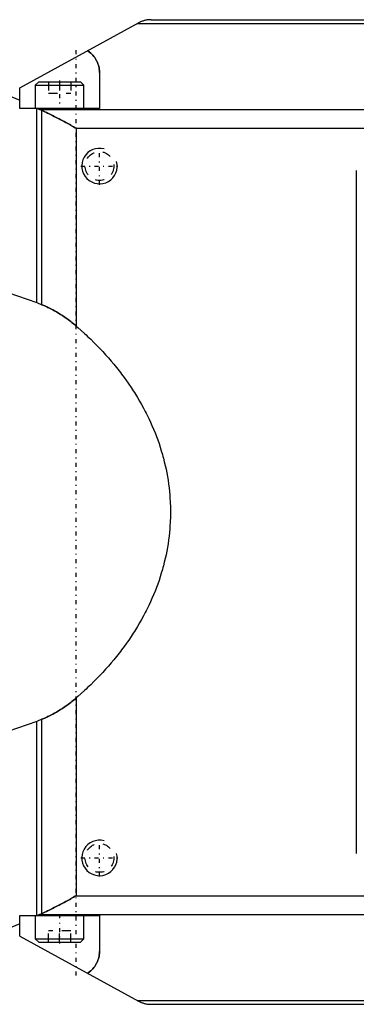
# Model space of a CAD drawing. Extents: x -545 to 345, y -109 to 109.
# Tile 3 of 15: x -278 to -240, y -56 to 56. Entities that reach past the tile are written whole.
import ezdxf

# ---------------------------------------------------------------- set-up
doc = ezdxf.new("R2010")
doc.units = 0
doc.linetypes.add('CENTER', pattern=[1.5, 0.45, -0.5, 0.05, -0.5])
doc.linetypes.add('DASHED', pattern=[2, 1, -1])
for name, color, linetype in [('AM_0', 7, 'CONTINUOUS'), ('AM_10', 7, 'CONTINUOUS'), ('AM_3', 7, 'DASHED'), ('AM_7', 7, 'CENTER')]:
    doc.layers.add(name, color=color, linetype=linetype)

msp = doc.modelspace()

# ---------------------------------------------------------------- linework, layer by layer
at = {"layer": 'AM_0', "color": 7, "linetype": 'CONTINUOUS'}
for p, q in [((-278, 47.83), (-264.62, 55.13)), ((-264.71, 55.08), (-169.69, 55.08)), ((-263.18, 55.5), (-171.22, 55.5)), ((-269, 49.56), (-269, 45.5)), ((-278, 45.5), (-278, 47.83)), ((-275.85, 48.5), (-276.25, 48.1)), ((-276.25, 48.1), (-276.25, 45.5)), ((-276.25, 48.1), (-270.75, 48.1)), ((-275.85, 48.5), (-271.15, 48.5)), ((-270.75, 48.1), (-271.15, 48.5)), ((-270.75, 45.5), (-270.75, 48.1)), ((-279.33, 47), (-278, 46.42)), ((-269, 45.5), (-278, 45.5)), ((-276.07, 23.6), (-276.07, 45.5)), ((-276, 45.5), (-275.75, 45.39)), ((-275.75, 45.39), (-230.38, 45.39)), ((-275.49, 23.37), (-275.49, 45.28)), ((-271.62, 43.27), (-271.62, 20.96)), ((-271.62, 43.27), (-234.81, 43.27)), ((-240.04, 38.5), (-240.04, -38.5)), ((-279.33, 24.73), (-276.07, 23.6)), ((-276.07, 23.6), (-275.49, 23.37)), ((-271.62, -20.96), (-271.62, -43.27)), ((-276.07, -23.6), (-279.33, -24.73)), ((-275.49, -23.37), (-276.07, -23.6)), ((-276.07, -45.5), (-276.07, -23.6)), ((-275.49, -45.28), (-275.49, -23.37)), ((-271.62, -43.27), (-234.81, -43.27)), ((-278, -45.5), (-269, -45.5)), ((-278, -47.83), (-278, -45.5)), ((-276.25, -45.5), (-276.25, -48.1)), ((-275.75, -45.39), (-276, -45.5)), ((-275.75, -45.39), (-230.38, -45.39)), ((-270.75, -48.1), (-270.75, -45.5)), ((-269, -45.5), (-269, -49.56)), ((-278, -46.42), (-279.33, -47)), ((-278, -47.83), (-264.62, -55.13)), ((-276.25, -48.1), (-275.85, -48.5)), ((-276.25, -48.1), (-270.75, -48.1)), ((-275.85, -48.5), (-271.15, -48.5)), ((-271.15, -48.5), (-270.75, -48.1)), ((-264.71, -55.08), (-169.69, -55.08)), ((-263.18, -55.5), (-171.22, -55.5))]:
    msp.add_line(p, q, dxfattribs=at)
for points in [[(-263.18, 55.5, 0), (-263.22, 55.5, 0), (-263.31, 55.5, 0), (-263.39, 55.49, 0), (-263.43, 55.49, 0), (-263.47, 55.49, 0), (-263.56, 55.48, 0), (-263.64, 55.47, 0), (-263.72, 55.45, 0), (-263.8, 55.44, 0), (-263.88, 55.42, 0), (-263.92, 55.41, 0), (-263.96, 55.4, 0), (-264.04, 55.37, 0), (-264.12, 55.35, 0), (-264.2, 55.32, 0), (-264.28, 55.29, 0), (-264.36, 55.26, 0), (-264.39, 55.24, 0), (-264.43, 55.23, 0), (-264.51, 55.19, 0), (-264.58, 55.15, 0), (-264.62, 55.13, 0)], [(-270.34, 52.01, 0), (-270.27, 51.96, 0), (-270.13, 51.85, 0), (-269.99, 51.73, 0), (-269.93, 51.67, 0), (-269.87, 51.61, 0), (-269.75, 51.49, 0), (-269.64, 51.36, 0), (-269.54, 51.23, 0), (-269.45, 51.09, 0), (-269.36, 50.95, 0), (-269.32, 50.88, 0), (-269.29, 50.81, 0), (-269.22, 50.67, 0), (-269.17, 50.52, 0), (-269.12, 50.37, 0), (-269.08, 50.22, 0), (-269.05, 50.07, 0), (-269.03, 50, 0), (-269.02, 49.92, 0), (-269.01, 49.78, 0), (-269, 49.63, 0), (-269, 49.56, 0)], [(-275.75, 45.39, 0), (-275.7, 45.38, 0), (-275.62, 45.34, 0), (-275.53, 45.3, 0), (-275.49, 45.28, 0)], [(-275.49, 45.28, 0), (-275.39, 45.23, 0), (-275.18, 45.13, 0), (-274.96, 45.03, 0), (-274.86, 44.98, 0), (-274.75, 44.93, 0), (-274.53, 44.82, 0), (-274.31, 44.71, 0), (-274.1, 44.6, 0), (-273.88, 44.48, 0), (-273.66, 44.37, 0), (-273.55, 44.31, 0), (-273.44, 44.25, 0), (-273.22, 44.13, 0), (-273, 44.02, 0), (-272.78, 43.9, 0), (-272.57, 43.78, 0), (-272.35, 43.67, 0), (-272.25, 43.61, 0), (-272.14, 43.55, 0), (-271.93, 43.44, 0), (-271.73, 43.32, 0), (-271.62, 43.27, 0)], [(-275.49, 23.37, 0), (-275.38, 23.32, 0), (-275.16, 23.23, 0), (-274.94, 23.13, 0), (-274.83, 23.07, 0), (-274.72, 23.02, 0), (-274.5, 22.91, 0), (-274.28, 22.79, 0), (-274.06, 22.67, 0), (-273.84, 22.55, 0), (-273.62, 22.42, 0), (-273.51, 22.35, 0), (-273.4, 22.28, 0), (-273.18, 22.14, 0), (-272.97, 21.99, 0), (-272.75, 21.85, 0), (-272.54, 21.69, 0), (-272.33, 21.54, 0), (-272.23, 21.46, 0), (-272.13, 21.38, 0), (-271.92, 21.21, 0), (-271.72, 21.05, 0), (-271.62, 20.96, 0)], [(-271.62, 20.96, 0), (-271.43, 20.8, 0), (-271.06, 20.47, 0), (-270.7, 20.14, 0), (-270.52, 19.97, 0), (-270.34, 19.8, 0), (-269.98, 19.47, 0), (-269.64, 19.12, 0), (-269.29, 18.78, 0), (-268.96, 18.43, 0), (-268.63, 18.08, 0), (-268.47, 17.91, 0), (-268.31, 17.73, 0), (-267.99, 17.37, 0), (-267.68, 17.01, 0), (-267.38, 16.65, 0), (-267.08, 16.29, 0), (-266.79, 15.92, 0), (-266.65, 15.74, 0), (-266.51, 15.55, 0), (-266.23, 15.18, 0), (-265.96, 14.8, 0), (-265.83, 14.62, 0), (-265.7, 14.43, 0), (-265.44, 14.05, 0), (-265.19, 13.67, 0), (-265.07, 13.47, 0), (-264.95, 13.28, 0), (-264.71, 12.9, 0), (-264.48, 12.51, 0), (-264.26, 12.12, 0), (-264.04, 11.72, 0), (-263.84, 11.33, 0), (-263.74, 11.13, 0), (-263.64, 10.93, 0), (-263.44, 10.54, 0), (-263.26, 10.14, 0), (-263.08, 9.74, 0), (-262.91, 9.33, 0), (-262.74, 8.93, 0), (-262.66, 8.73, 0), (-262.58, 8.52, 0), (-262.43, 8.12, 0), (-262.29, 7.71, 0), (-262.16, 7.3, 0), (-262.03, 6.89, 0), (-261.91, 6.48, 0), (-261.85, 6.27, 0), (-261.79, 6.06, 0), (-261.69, 5.65, 0), (-261.59, 5.24, 0), (-261.5, 4.82, 0), (-261.42, 4.4, 0), (-261.34, 3.99, 0), (-261.31, 3.78, 0), (-261.27, 3.57, 0), (-261.21, 3.15, 0), (-261.16, 2.73, 0), (-261.11, 2.31, 0), (-261.08, 1.89, 0), (-261.05, 1.47, 0), (-261.03, 1.26, 0), (-261.02, 1.05, 0), (-261.01, 0.63, 0), (-261, 0.21, 0), (-261, 0, 0), (-261, -0.21, 0), (-261.01, -0.63, 0), (-261.02, -1.05, 0), (-261.03, -1.26, 0), (-261.05, -1.47, 0), (-261.08, -1.89, 0), (-261.11, -2.31, 0), (-261.16, -2.73, 0), (-261.21, -3.15, 0), (-261.27, -3.57, 0), (-261.31, -3.78, 0), (-261.34, -3.99, 0), (-261.42, -4.4, 0), (-261.5, -4.82, 0), (-261.59, -5.24, 0), (-261.69, -5.65, 0), (-261.79, -6.06, 0), (-261.85, -6.27, 0), (-261.91, -6.48, 0), (-262.03, -6.89, 0), (-262.16, -7.3, 0), (-262.29, -7.71, 0), (-262.43, -8.12, 0), (-262.58, -8.52, 0), (-262.66, -8.73, 0), (-262.74, -8.93, 0), (-262.91, -9.33, 0), (-263.08, -9.74, 0), (-263.26, -10.14, 0), (-263.44, -10.54, 0), (-263.64, -10.93, 0), (-263.74, -11.13, 0), (-263.84, -11.33, 0), (-264.04, -11.72, 0), (-264.26, -12.12, 0), (-264.48, -12.51, 0), (-264.71, -12.9, 0), (-264.95, -13.28, 0), (-265.07, -13.47, 0), (-265.19, -13.67, 0), (-265.44, -14.05, 0), (-265.7, -14.43, 0), (-265.83, -14.62, 0), (-265.96, -14.8, 0), (-266.23, -15.18, 0), (-266.51, -15.55, 0), (-266.65, -15.74, 0), (-266.79, -15.92, 0), (-267.08, -16.29, 0), (-267.38, -16.65, 0), (-267.68, -17.01, 0), (-267.99, -17.37, 0), (-268.31, -17.73, 0), (-268.47, -17.91, 0), (-268.63, -18.08, 0), (-268.96, -18.43, 0), (-269.29, -18.78, 0), (-269.64, -19.12, 0), (-269.98, -19.47, 0), (-270.34, -19.8, 0), (-270.52, -19.97, 0), (-270.7, -20.14, 0), (-271.06, -20.47, 0), (-271.43, -20.8, 0), (-271.62, -20.96, 0)], [(-271.62, -20.96, 0), (-271.72, -21.05, 0), (-271.92, -21.21, 0), (-272.13, -21.38, 0), (-272.23, -21.46, 0), (-272.33, -21.54, 0), (-272.54, -21.69, 0), (-272.75, -21.85, 0), (-272.97, -21.99, 0), (-273.18, -22.14, 0), (-273.4, -22.28, 0), (-273.51, -22.35, 0), (-273.62, -22.42, 0), (-273.84, -22.55, 0), (-274.06, -22.67, 0), (-274.28, -22.79, 0), (-274.5, -22.91, 0), (-274.72, -23.02, 0), (-274.83, -23.07, 0), (-274.94, -23.13, 0), (-275.16, -23.23, 0), (-275.38, -23.32, 0), (-275.49, -23.37, 0)], [(-271.62, -43.27, 0), (-271.73, -43.32, 0), (-271.93, -43.44, 0), (-272.14, -43.55, 0), (-272.25, -43.61, 0), (-272.35, -43.67, 0), (-272.57, -43.78, 0), (-272.78, -43.9, 0), (-273, -44.02, 0), (-273.22, -44.13, 0), (-273.44, -44.25, 0), (-273.55, -44.31, 0), (-273.66, -44.37, 0), (-273.88, -44.48, 0), (-274.1, -44.6, 0), (-274.31, -44.71, 0), (-274.53, -44.82, 0), (-274.75, -44.93, 0), (-274.86, -44.98, 0), (-274.96, -45.03, 0), (-275.18, -45.13, 0), (-275.39, -45.23, 0), (-275.49, -45.28, 0)], [(-275.49, -45.28, 0), (-275.53, -45.3, 0), (-275.62, -45.34, 0), (-275.7, -45.38, 0), (-275.75, -45.39, 0)], [(-269, -49.56, 0), (-269, -49.63, 0), (-269.01, -49.78, 0), (-269.02, -49.92, 0), (-269.03, -50, 0), (-269.05, -50.07, 0), (-269.08, -50.22, 0), (-269.12, -50.37, 0), (-269.17, -50.52, 0), (-269.22, -50.67, 0), (-269.29, -50.81, 0), (-269.32, -50.88, 0), (-269.36, -50.95, 0), (-269.45, -51.09, 0), (-269.54, -51.23, 0), (-269.64, -51.36, 0), (-269.75, -51.49, 0), (-269.87, -51.61, 0), (-269.93, -51.67, 0), (-269.99, -51.73, 0), (-270.13, -51.85, 0), (-270.27, -51.96, 0), (-270.34, -52.01, 0)], [(-264.62, -55.13, 0), (-264.58, -55.15, 0), (-264.51, -55.19, 0), (-264.43, -55.23, 0), (-264.39, -55.24, 0), (-264.36, -55.26, 0), (-264.28, -55.29, 0), (-264.2, -55.32, 0), (-264.12, -55.35, 0), (-264.04, -55.37, 0), (-263.96, -55.4, 0), (-263.92, -55.41, 0), (-263.88, -55.42, 0), (-263.8, -55.44, 0), (-263.72, -55.45, 0), (-263.64, -55.47, 0), (-263.56, -55.48, 0), (-263.47, -55.49, 0), (-263.43, -55.49, 0), (-263.39, -55.49, 0), (-263.31, -55.5, 0), (-263.22, -55.5, 0), (-263.18, -55.5, 0)]]:
    msp.add_polyline3d(points, dxfattribs=at)
at = {"layer": 'AM_10', "color": 7, "linetype": 'CONTINUOUS'}
for centre in [(-269, 39), (-269, -39)]:
    msp.add_arc(centre, 2, 75, 15, dxfattribs=at)
at = {"layer": 'AM_3', "color": 6, "linetype": 'DASHED'}
for p, q in [((-274.75, 48.5), (-274.75, 47.2)), ((-273.5, 48.5), (-273.5, 47.2)), ((-272.25, 48.5), (-272.25, 47.2)), ((-274.75, 47.2), (-272.25, 47.2)), ((-274.75, -48.5), (-274.75, -47.2)), ((-272.25, -47.2), (-274.75, -47.2)), ((-273.5, -48.5), (-273.5, -47.2)), ((-272.25, -48.5), (-272.25, -47.2))]:
    msp.add_line(p, q, dxfattribs=at)
for points in [[(-269, 49.56, 0), (-269, 49.63, 0), (-269.01, 49.78, 0), (-269.02, 49.92, 0), (-269.03, 50, 0), (-269.05, 50.07, 0), (-269.08, 50.22, 0), (-269.12, 50.37, 0), (-269.17, 50.52, 0), (-269.22, 50.67, 0), (-269.29, 50.81, 0), (-269.32, 50.88, 0), (-269.36, 50.95, 0), (-269.45, 51.09, 0), (-269.54, 51.23, 0), (-269.64, 51.36, 0), (-269.75, 51.49, 0), (-269.87, 51.61, 0), (-269.93, 51.67, 0), (-269.99, 51.73, 0), (-270.13, 51.85, 0), (-270.27, 51.96, 0), (-270.34, 52.01, 0)], [(-271.62, 43.27, 0), (-271.73, 43.32, 0), (-271.93, 43.44, 0), (-272.14, 43.55, 0), (-272.25, 43.61, 0), (-272.35, 43.67, 0), (-272.57, 43.78, 0), (-272.78, 43.9, 0), (-273, 44.02, 0), (-273.22, 44.13, 0), (-273.44, 44.25, 0), (-273.55, 44.31, 0), (-273.66, 44.37, 0), (-273.88, 44.48, 0), (-274.1, 44.6, 0), (-274.31, 44.71, 0), (-274.53, 44.82, 0), (-274.75, 44.93, 0), (-274.86, 44.98, 0), (-274.96, 45.03, 0), (-275.18, 45.13, 0), (-275.39, 45.23, 0), (-275.49, 45.28, 0)], [(-271.62, 20.96, 0), (-271.72, 21.05, 0), (-271.92, 21.21, 0), (-272.13, 21.38, 0), (-272.23, 21.46, 0), (-272.33, 21.54, 0), (-272.54, 21.69, 0), (-272.75, 21.85, 0), (-272.97, 21.99, 0), (-273.18, 22.14, 0), (-273.4, 22.28, 0), (-273.51, 22.35, 0), (-273.62, 22.42, 0), (-273.84, 22.55, 0), (-274.06, 22.67, 0), (-274.28, 22.79, 0), (-274.5, 22.91, 0), (-274.72, 23.02, 0), (-274.83, 23.07, 0), (-274.94, 23.13, 0), (-275.16, 23.23, 0), (-275.38, 23.32, 0), (-275.49, 23.37, 0)], [(-275.49, -23.37, 0), (-275.38, -23.32, 0), (-275.16, -23.23, 0), (-274.94, -23.13, 0), (-274.83, -23.07, 0), (-274.72, -23.02, 0), (-274.5, -22.91, 0), (-274.28, -22.79, 0), (-274.06, -22.67, 0), (-273.84, -22.55, 0), (-273.62, -22.42, 0), (-273.51, -22.35, 0), (-273.4, -22.28, 0), (-273.18, -22.14, 0), (-272.97, -21.99, 0), (-272.75, -21.85, 0), (-272.54, -21.69, 0), (-272.33, -21.54, 0), (-272.23, -21.46, 0), (-272.13, -21.38, 0), (-271.92, -21.21, 0), (-271.72, -21.05, 0), (-271.62, -20.96, 0)], [(-275.49, -45.28, 0), (-275.39, -45.23, 0), (-275.18, -45.13, 0), (-274.96, -45.03, 0), (-274.86, -44.98, 0), (-274.75, -44.93, 0), (-274.53, -44.82, 0), (-274.31, -44.71, 0), (-274.1, -44.6, 0), (-273.88, -44.48, 0), (-273.66, -44.37, 0), (-273.55, -44.31, 0), (-273.44, -44.25, 0), (-273.22, -44.13, 0), (-273, -44.02, 0), (-272.78, -43.9, 0), (-272.57, -43.78, 0), (-272.35, -43.67, 0), (-272.25, -43.61, 0), (-272.14, -43.55, 0), (-271.93, -43.44, 0), (-271.73, -43.32, 0), (-271.62, -43.27, 0)], [(-275.75, -45.39, 0), (-275.7, -45.38, 0), (-275.62, -45.34, 0), (-275.53, -45.3, 0), (-275.49, -45.28, 0)], [(-270.34, -52.01, 0), (-270.27, -51.96, 0), (-270.13, -51.85, 0), (-269.99, -51.73, 0), (-269.93, -51.67, 0), (-269.87, -51.61, 0), (-269.75, -51.49, 0), (-269.64, -51.36, 0), (-269.54, -51.23, 0), (-269.45, -51.09, 0), (-269.36, -50.95, 0), (-269.32, -50.88, 0), (-269.29, -50.81, 0), (-269.22, -50.67, 0), (-269.17, -50.52, 0), (-269.12, -50.37, 0), (-269.08, -50.22, 0), (-269.05, -50.07, 0), (-269.03, -50, 0), (-269.02, -49.92, 0), (-269.01, -49.78, 0), (-269, -49.63, 0), (-269, -49.56, 0)]]:
    msp.add_polyline3d(points, dxfattribs=at)
for centre in [(-269, 39), (-269, -39)]:
    msp.add_circle(centre, 1.62, dxfattribs=at)
at = {"layer": 'AM_7', "color": 4, "linetype": 'CENTER'}
for p, q in [((-271.63, -52.25), (-271.63, 52.25)), ((-271.62, -52.25), (-271.62, 52.25)), ((-273.5, 48.65), (-273.5, 45.35)), ((-269, 36.9), (-269, 41.1)), ((-271.1, 39), (-266.9, 39)), ((-269, -41.1), (-269, -36.9)), ((-271.1, -39), (-266.9, -39)), ((-273.5, -45.35), (-273.5, -48.65))]:
    msp.add_line(p, q, dxfattribs=at)

doc.saveas('drawing.dxf')
